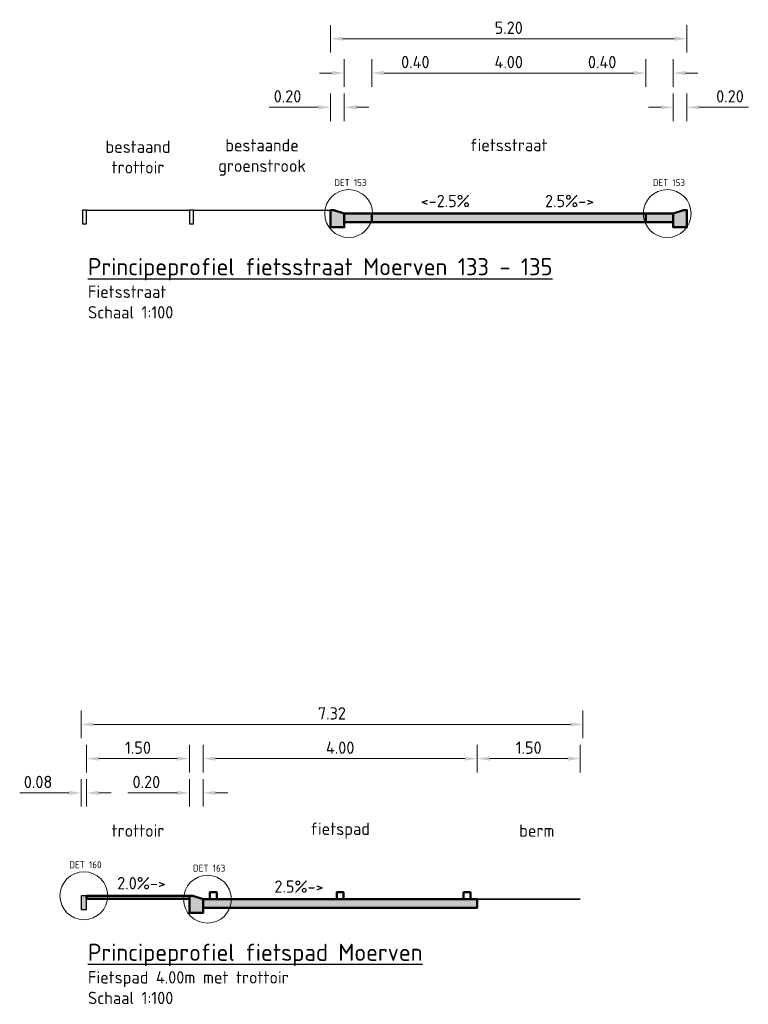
# Model space of a CAD drawing. Header units: millimetres. Extents: x 162876 to 168130, y 402614 to 405602.
# Tile 104 of 256: x 168118 to 168129, y 403441 to 403455. Entities that reach past the tile are written whole.
import ezdxf

# ---------------------------------------------------------------- set-up
doc = ezdxf.new("R2010")
doc.units = ezdxf.units.MM
for name, color, linetype, lineweight in [('X-CA190022.004-UO-DWP_Principeprofielen_v0.2$0$B-WE-GW-BERM-GD', 93, 'Continuous', 25), ('X-CA190022.004-UO-DWP_Principeprofielen_v0.2$0$B-WE-VH-KANTOPSLUITING-GD', 251, 'Continuous', 25), ('X-CA190022.004-UO-DWP_Principeprofielen_v0.2$0$N-WE-GW-BERM-GD', 90, 'Continuous', 35), ('X-CA190022.004-UO-DWP_Principeprofielen_v0.2$0$N-WE-VH-KANTOPSLUITING-GD', 7, 'Continuous', 50), ('X-CA190022.004-UO-DWP_Principeprofielen_v0.2$0$N-WE-VH-KANTOPSLUITING-V', 253, 'Continuous', 18), ('X-CA190022.004-UO-DWP_Principeprofielen_v0.2$0$N-WE-VH-KANTOPSLUITING_OPSLUITBAND-SD', 150, 'Continuous', 25), ('X-CA190022.004-UO-DWP_Principeprofielen_v0.2$0$N-WE-VH-VERHARDING-GD', 7, 'Continuous', 50), ('X-CA190022.004-UO-DWP_Principeprofielen_v0.2$0$N-WE-VW-MARKERING-GD', 7, 'Continuous', 50), ('X-CA190022.004-UO-DWP_Principeprofielen_v0.2$0$X-XX-AL-AANKLEDING-M', 7, 'Continuous', 18), ('X-CA190022.004-UO-DWP_Principeprofielen_v0.2$0$X-XX-AL-M', 7, 'Continuous', 18), ('X-CA190022.004-UO-DWP_Principeprofielen_v0.2$0$X-XX-AL-T18', 7, 'Continuous', 18), ('X-CA190022.004-UO-DWP_Principeprofielen_v0.2$0$X-XX-AL-T18-DETAILVERWIJZING', 34, 'Continuous', 18), ('X-CA190022.004-UO-DWP_Principeprofielen_v0.2$0$X-XX-AL-T18_verkanting', 7, 'Continuous', 18), ('X-CA190022.004-UO-DWP_Principeprofielen_v0.2$0$X-XX-AL-T25', 7, 'Continuous', 25)]:
    doc.layers.add(name, color=color, linetype=linetype, lineweight=lineweight)
for name, color, linetype, lineweight, transparency in [('X-CA190022.004-UO-DWP_Principeprofielen_v0.2$0$N-WE-VH-VERHARDING-FIETSSTRAAT_GRIJS-A', 252, 'Continuous', 0, 0.25), ('X-CA190022.004-UO-DWP_Principeprofielen_v0.2$0$N-WE-VH-VERHARDING-FIETSSTRAAT_ROOD-A', 13, 'Continuous', 0, 0.25), ('X-CA190022.004-UO-DWP_Principeprofielen_v0.2$0$N-WE-VH-VERHARDING-TROTTOIR-A', 253, 'Continuous', 0, 0.25)]:
    doc.layers.add(name, color=color, linetype=linetype, lineweight=lineweight, transparency=transparency)
doc.styles.add('X-CA190022.004-UO-DWP_Principeprofielen_v0.2$0$NLCS-ISO-M100-T18', font='NLCS-ISO.ttf', dxfattribs={"height": 0.18})
doc.styles.add('X-CA190022.004-UO-DWP_Principeprofielen_v0.2$0$NLCS-ISO-M100-T25', font='NLCS-ISO.ttf', dxfattribs={"height": 0.25})
doc.styles.add('X-CA190022.004-UO-DWP_Principeprofielen_v0.2$0$NLCS-ISO-M20-T18', font='NLCS-ISO.ttf', dxfattribs={"height": 0.036})
doc.dimstyles.new('X-CA190022.004-UO-DWP_Principeprofielen_v0.2$0$NLCS-M100-T18-PIJL_L2_H1', dxfattribs={"dimscale": 0.1, "dimtxt": 2.5, "dimasz": 1.8, "dimexe": 2, "dimexo": 2, "dimgap": 0.7, "dimtad": 1, "dimzin": 0, "dimdsep": 46, "dimtxsty": 'X-CA190022.004-UO-DWP_Principeprofielen_v0.2$0$NLCS-ISO-M100-T18', "dimcen": 0, "dimdle": 2, "dimclrd": 256, "dimclre": 256, "dimclrt": 10, "dimadec": 1, "dimazin": 0, "dimtfac": 1, "dimtdec": 3, "dimtofl": 0, "dimtmove": 0, "dimatfit": 3, "dimfxl": 2, "dimfxlon": 1, "dimtfillclr": 256, "dimtolj": 1, "dimtzin": 0, "dimlwd": -1, "dimlwe": -1, "dimarcsym": 0})

# ---------------------------------------------------------------- blocks, each defined once
blk = doc.blocks.new('*D264')
at = {"layer": 'X-CA190022.004-UO-DWP_Principeprofielen_v0.2$0$X-XX-AL-M', "transparency": 16777216}
for p, q in [((168122.956, 403454.741), (168122.956, 403455.141)), ((168128.156, 403454.741), (168128.156, 403455.141)), ((168123.136, 403454.941), (168127.976, 403454.941))]:
    blk.add_line(p, q, dxfattribs=at)
for points in [[(168123.136, 403454.971), (168123.136, 403454.911), (168122.956, 403454.941)], [(168127.976, 403454.971), (168127.976, 403454.911), (168128.156, 403454.941)]]:
    blk.add_solid(points, dxfattribs=at)
at = {"layer": 'X-CA190022.004-UO-DWP_Principeprofielen_v0.2$0$X-XX-AL-M', "transparency": 16777216, "insert": (168125.556, 403455.101), "char_height": 0.18, "attachment_point": 5, "style": 'X-CA190022.004-UO-DWP_Principeprofielen_v0.2$0$NLCS-ISO-M100-T18'}
blk.add_mtext('\\A1;5.20', dxfattribs=at)
blk = doc.blocks.new('*D408')
at = {"layer": 'X-CA190022.004-UO-DWP_Principeprofielen_v0.2$0$X-XX-AL-M', "transparency": 16777216}
for p, q in [((168119.396, 403444.241), (168119.396, 403444.641)), ((168120.896, 403444.241), (168120.896, 403444.641)), ((168119.576, 403444.441), (168120.716, 403444.441))]:
    blk.add_line(p, q, dxfattribs=at)
for points in [[(168119.576, 403444.471), (168119.576, 403444.411), (168119.396, 403444.441)], [(168120.716, 403444.471), (168120.716, 403444.411), (168120.896, 403444.441)]]:
    blk.add_solid(points, dxfattribs=at)
at = {"layer": 'X-CA190022.004-UO-DWP_Principeprofielen_v0.2$0$X-XX-AL-M', "transparency": 16777216, "insert": (168120.146, 403444.601), "char_height": 0.18, "attachment_point": 5, "style": 'X-CA190022.004-UO-DWP_Principeprofielen_v0.2$0$NLCS-ISO-M100-T18'}
blk.add_mtext('\\A1;1.50', dxfattribs=at)
blk = doc.blocks.new('*D266')
at = {"layer": 'X-CA190022.004-UO-DWP_Principeprofielen_v0.2$0$X-XX-AL-M', "transparency": 16777216}
for p, q in [((168121.096, 403444.241), (168121.096, 403444.641)), ((168125.096, 403444.241), (168125.096, 403444.641)), ((168121.276, 403444.441), (168124.916, 403444.441))]:
    blk.add_line(p, q, dxfattribs=at)
for points in [[(168121.276, 403444.471), (168121.276, 403444.411), (168121.096, 403444.441)], [(168124.916, 403444.471), (168124.916, 403444.411), (168125.096, 403444.441)]]:
    blk.add_solid(points, dxfattribs=at)
at = {"layer": 'X-CA190022.004-UO-DWP_Principeprofielen_v0.2$0$X-XX-AL-M', "transparency": 16777216, "insert": (168123.096, 403444.601), "char_height": 0.18, "attachment_point": 5, "style": 'X-CA190022.004-UO-DWP_Principeprofielen_v0.2$0$NLCS-ISO-M100-T18'}
blk.add_mtext('\\A1;4.00', dxfattribs=at)
blk = doc.blocks.new('*D409')
at = {"layer": 'X-CA190022.004-UO-DWP_Principeprofielen_v0.2$0$X-XX-AL-M', "transparency": 16777216}
for p, q in [((168125.096, 403444.241), (168125.096, 403444.641)), ((168126.596, 403444.241), (168126.596, 403444.641)), ((168125.276, 403444.441), (168126.416, 403444.441))]:
    blk.add_line(p, q, dxfattribs=at)
for points in [[(168125.276, 403444.471), (168125.276, 403444.411), (168125.096, 403444.441)], [(168126.416, 403444.471), (168126.416, 403444.411), (168126.596, 403444.441)]]:
    blk.add_solid(points, dxfattribs=at)
at = {"layer": 'X-CA190022.004-UO-DWP_Principeprofielen_v0.2$0$X-XX-AL-M', "transparency": 16777216, "insert": (168125.846, 403444.601), "char_height": 0.18, "attachment_point": 5, "style": 'X-CA190022.004-UO-DWP_Principeprofielen_v0.2$0$NLCS-ISO-M100-T18'}
blk.add_mtext('\\A1;1.50', dxfattribs=at)
blk = doc.blocks.new('*D267')
at = {"layer": 'X-CA190022.004-UO-DWP_Principeprofielen_v0.2$0$X-XX-AL-M', "transparency": 16777216}
for p, q in [((168119.316, 403444.741), (168119.316, 403445.141)), ((168126.636, 403444.741), (168126.636, 403445.141)), ((168119.496, 403444.941), (168126.456, 403444.941))]:
    blk.add_line(p, q, dxfattribs=at)
for points in [[(168119.496, 403444.971), (168119.496, 403444.911), (168119.316, 403444.941)], [(168126.456, 403444.971), (168126.456, 403444.911), (168126.636, 403444.941)]]:
    blk.add_solid(points, dxfattribs=at)
at = {"layer": 'X-CA190022.004-UO-DWP_Principeprofielen_v0.2$0$X-XX-AL-M', "transparency": 16777216, "insert": (168122.976, 403445.101), "char_height": 0.18, "attachment_point": 5, "style": 'X-CA190022.004-UO-DWP_Principeprofielen_v0.2$0$NLCS-ISO-M100-T18'}
blk.add_mtext('\\A1;7.32', dxfattribs=at)
blk = doc.blocks.new('X-CA190022.004-UO-DWP_Principeprofielen_v0.2$0$5 20x20 band')
at = {"layer": 'X-CA190022.004-UO-DWP_Principeprofielen_v0.2$0$N-WE-VH-KANTOPSLUITING-V'}
h = blk.add_hatch(color=256, dxfattribs=at)
h.dxf.hatch_style = 1
h.paths.add_polyline_path([(0, 0), (-0.15, 0.05), (-0.2, 0.05), (-0.2, -0.2), (0, -0.2)])
at = {"layer": 'X-CA190022.004-UO-DWP_Principeprofielen_v0.2$0$N-WE-VH-KANTOPSLUITING-GD', "flags": 128}
blk.add_lwpolyline([(0, 0), (-0.15, 0.05), (-0.2, 0.05), (-0.2, -0.2), (0, -0.2)], close=True, dxfattribs=at)
blk = doc.blocks.new('*D353')
at = {"layer": 'X-CA190022.004-UO-DWP_Principeprofielen_v0.2$0$X-XX-AL-M', "transparency": 16777216}
for p, q in [((168123.556, 403454.241), (168123.556, 403454.641)), ((168127.556, 403454.241), (168127.556, 403454.641)), ((168123.736, 403454.441), (168127.376, 403454.441))]:
    blk.add_line(p, q, dxfattribs=at)
for points in [[(168123.736, 403454.471), (168123.736, 403454.411), (168123.556, 403454.441)], [(168127.376, 403454.471), (168127.376, 403454.411), (168127.556, 403454.441)]]:
    blk.add_solid(points, dxfattribs=at)
at = {"layer": 'X-CA190022.004-UO-DWP_Principeprofielen_v0.2$0$X-XX-AL-M', "transparency": 16777216, "insert": (168125.556, 403454.601), "char_height": 0.18, "attachment_point": 5, "style": 'X-CA190022.004-UO-DWP_Principeprofielen_v0.2$0$NLCS-ISO-M100-T18'}
blk.add_mtext('\\A1;4.00', dxfattribs=at)
blk = doc.blocks.new('*D354')
at = {"layer": 'X-CA190022.004-UO-DWP_Principeprofielen_v0.2$0$X-XX-AL-M', "transparency": 16777216}
for p, q in [((168123.156, 403454.241), (168123.156, 403454.641)), ((168123.556, 403454.241), (168123.556, 403454.641)), ((168122.976, 403454.441), (168122.796, 403454.441)), ((168123.736, 403454.441), (168124.47, 403454.441))]:
    blk.add_line(p, q, dxfattribs=at)
for points in [[(168122.976, 403454.471), (168122.976, 403454.411), (168123.156, 403454.441)], [(168123.736, 403454.471), (168123.736, 403454.411), (168123.556, 403454.441)]]:
    blk.add_solid(points, dxfattribs=at)
at = {"layer": 'X-CA190022.004-UO-DWP_Principeprofielen_v0.2$0$X-XX-AL-M', "transparency": 16777216, "insert": (168124.193, 403454.601), "char_height": 0.18, "attachment_point": 5, "style": 'X-CA190022.004-UO-DWP_Principeprofielen_v0.2$0$NLCS-ISO-M100-T18'}
blk.add_mtext('\\A1;0.40', dxfattribs=at)
blk = doc.blocks.new('*D355')
at = {"layer": 'X-CA190022.004-UO-DWP_Principeprofielen_v0.2$0$X-XX-AL-M', "transparency": 16777216}
for p, q in [((168127.556, 403454.241), (168127.556, 403454.641)), ((168127.956, 403454.241), (168127.956, 403454.641)), ((168127.376, 403454.441), (168126.642, 403454.441)), ((168128.136, 403454.441), (168128.316, 403454.441))]:
    blk.add_line(p, q, dxfattribs=at)
for points in [[(168127.376, 403454.471), (168127.376, 403454.411), (168127.556, 403454.441)], [(168128.136, 403454.471), (168128.136, 403454.411), (168127.956, 403454.441)]]:
    blk.add_solid(points, dxfattribs=at)
at = {"layer": 'X-CA190022.004-UO-DWP_Principeprofielen_v0.2$0$X-XX-AL-M', "transparency": 16777216, "insert": (168126.919, 403454.601), "char_height": 0.18, "attachment_point": 5, "style": 'X-CA190022.004-UO-DWP_Principeprofielen_v0.2$0$NLCS-ISO-M100-T18'}
blk.add_mtext('\\A1;0.40', dxfattribs=at)
blk = doc.blocks.new('*D356')
at = {"layer": 'X-CA190022.004-UO-DWP_Principeprofielen_v0.2$0$X-XX-AL-M', "transparency": 16777216}
for p, q in [((168127.956, 403453.741), (168127.956, 403454.141)), ((168128.156, 403453.741), (168128.156, 403454.141)), ((168127.776, 403453.941), (168127.596, 403453.941)), ((168128.336, 403453.941), (168129.052, 403453.941))]:
    blk.add_line(p, q, dxfattribs=at)
for points in [[(168127.776, 403453.971), (168127.776, 403453.911), (168127.956, 403453.941)], [(168128.336, 403453.971), (168128.336, 403453.911), (168128.156, 403453.941)]]:
    blk.add_solid(points, dxfattribs=at)
at = {"layer": 'X-CA190022.004-UO-DWP_Principeprofielen_v0.2$0$X-XX-AL-M', "transparency": 16777216, "insert": (168128.784, 403454.101), "char_height": 0.18, "attachment_point": 5, "style": 'X-CA190022.004-UO-DWP_Principeprofielen_v0.2$0$NLCS-ISO-M100-T18'}
blk.add_mtext('\\A1;0.20', dxfattribs=at)
blk = doc.blocks.new('*D357')
at = {"layer": 'X-CA190022.004-UO-DWP_Principeprofielen_v0.2$0$X-XX-AL-M', "transparency": 16777216}
for p, q in [((168122.956, 403453.741), (168122.956, 403454.141)), ((168123.156, 403453.741), (168123.156, 403454.141)), ((168122.776, 403453.941), (168122.06, 403453.941)), ((168123.336, 403453.941), (168123.516, 403453.941))]:
    blk.add_line(p, q, dxfattribs=at)
for points in [[(168122.776, 403453.971), (168122.776, 403453.911), (168122.956, 403453.941)], [(168123.336, 403453.971), (168123.336, 403453.911), (168123.156, 403453.941)]]:
    blk.add_solid(points, dxfattribs=at)
at = {"layer": 'X-CA190022.004-UO-DWP_Principeprofielen_v0.2$0$X-XX-AL-M', "transparency": 16777216, "insert": (168122.328, 403454.101), "char_height": 0.18, "attachment_point": 5, "style": 'X-CA190022.004-UO-DWP_Principeprofielen_v0.2$0$NLCS-ISO-M100-T18'}
blk.add_mtext('\\A1;0.20', dxfattribs=at)
blk = doc.blocks.new('X-CA190022.004-UO-DWP_Principeprofielen_v0.2$0$N-SVH-KANTOPSLUITING_OPSLUITBAND_80X200-D')
blk.add_hatch(color=8).paths.add_polyline_path([(-0.08, -0.2), (0, -0.2), (0, 0), (-0.08, 0)])
at = {"flags": 128}
blk.add_lwpolyline([(-0.08, -0.2), (0, -0.2), (0, 0), (-0.08, 0)], close=True, dxfattribs=at)
blk = doc.blocks.new('*D361')
at = {"layer": 'X-CA190022.004-UO-DWP_Principeprofielen_v0.2$0$X-XX-AL-AANKLEDING-M', "transparency": 16777216}
for p, q in [((168120.896, 403443.741), (168120.896, 403444.141)), ((168121.096, 403443.741), (168121.096, 403444.141)), ((168120.716, 403443.941), (168120, 403443.941)), ((168121.276, 403443.941), (168121.456, 403443.941))]:
    blk.add_line(p, q, dxfattribs=at)
for points in [[(168120.716, 403443.971), (168120.716, 403443.911), (168120.896, 403443.941)], [(168121.276, 403443.971), (168121.276, 403443.911), (168121.096, 403443.941)]]:
    blk.add_solid(points, dxfattribs=at)
at = {"layer": 'X-CA190022.004-UO-DWP_Principeprofielen_v0.2$0$X-XX-AL-AANKLEDING-M', "transparency": 16777216, "insert": (168120.268, 403444.101), "char_height": 0.18, "attachment_point": 5, "style": 'X-CA190022.004-UO-DWP_Principeprofielen_v0.2$0$NLCS-ISO-M100-T18'}
blk.add_mtext('\\A1;0.20', dxfattribs=at)
blk = doc.blocks.new('*D362')
at = {"layer": 'X-CA190022.004-UO-DWP_Principeprofielen_v0.2$0$X-XX-AL-AANKLEDING-M', "transparency": 16777216}
for p, q in [((168119.316, 403443.741), (168119.316, 403444.141)), ((168119.396, 403443.741), (168119.396, 403444.141)), ((168119.136, 403443.941), (168118.42, 403443.941)), ((168119.576, 403443.941), (168119.756, 403443.941))]:
    blk.add_line(p, q, dxfattribs=at)
for points in [[(168119.136, 403443.971), (168119.136, 403443.911), (168119.316, 403443.941)], [(168119.576, 403443.971), (168119.576, 403443.911), (168119.396, 403443.941)]]:
    blk.add_solid(points, dxfattribs=at)
at = {"layer": 'X-CA190022.004-UO-DWP_Principeprofielen_v0.2$0$X-XX-AL-AANKLEDING-M', "transparency": 16777216, "insert": (168118.688, 403444.101), "char_height": 0.18, "attachment_point": 5, "style": 'X-CA190022.004-UO-DWP_Principeprofielen_v0.2$0$NLCS-ISO-M100-T18'}
blk.add_mtext('\\A1;0.08', dxfattribs=at)

msp = doc.modelspace()

# ---------------------------------------------------------------- hatches: boundary and pattern name
at = {"layer": 'X-CA190022.004-UO-DWP_Principeprofielen_v0.2$0$N-WE-VH-VERHARDING-FIETSSTRAAT_GRIJS-A'}
h = msp.add_hatch(color=256, dxfattribs=at)
h.dxf.hatch_style = 1
h.paths.add_polyline_path([(168123.156, 403452.391), (168123.556, 403452.391), (168123.556, 403452.266), (168123.156, 403452.266)])
h = msp.add_hatch(color=256, dxfattribs=at)
h.dxf.hatch_style = 1
h.paths.add_polyline_path([(168127.556, 403452.391), (168127.956, 403452.391), (168127.956, 403452.266), (168127.556, 403452.266)])
at = {"layer": 'X-CA190022.004-UO-DWP_Principeprofielen_v0.2$0$N-WE-VH-VERHARDING-FIETSSTRAAT_ROOD-A'}
h = msp.add_hatch(color=256, dxfattribs=at)
h.dxf.hatch_style = 1
h.paths.add_polyline_path([(168123.556, 403452.391), (168127.556, 403452.391), (168127.556, 403452.266), (168123.556, 403452.266)])
h = msp.add_hatch(color=256, dxfattribs=at)
h.dxf.hatch_style = 1
h.paths.add_polyline_path([(168121.096, 403442.391), (168125.096, 403442.391), (168125.096, 403442.266), (168121.096, 403442.266)])
at = {"layer": 'X-CA190022.004-UO-DWP_Principeprofielen_v0.2$0$N-WE-VH-VERHARDING-TROTTOIR-A'}
h = msp.add_hatch(color=256, dxfattribs=at)
h.dxf.hatch_style = 1
h.paths.add_polyline_path([(168119.396, 403442.441), (168119.396, 403442.396), (168120.896, 403442.396), (168120.896, 403442.441)])

# ---------------------------------------------------------------- linework, layer by layer
at = {"layer": 'X-CA190022.004-UO-DWP_Principeprofielen_v0.2$0$B-WE-GW-BERM-GD'}
msp.add_lwpolyline([(168120.956, 403452.441), (168122.956, 403452.441)], dxfattribs=at)
at = {"layer": 'X-CA190022.004-UO-DWP_Principeprofielen_v0.2$0$B-WE-VH-KANTOPSLUITING-GD', "flags": 128}
for points in [[(168119.336, 403452.441), (168119.336, 403452.241), (168119.396, 403452.241), (168119.396, 403452.441)], [(168120.896, 403452.441), (168120.896, 403452.241), (168120.956, 403452.241), (168120.956, 403452.441)]]:
    msp.add_lwpolyline(points, close=True, dxfattribs=at)
msp.add_lwpolyline([(168119.396, 403452.441), (168120.896, 403452.441)], dxfattribs=at)
at = {"layer": 'X-CA190022.004-UO-DWP_Principeprofielen_v0.2$0$N-WE-GW-BERM-GD'}
msp.add_lwpolyline([(168126.596, 403442.391), (168125.096, 403442.391)], dxfattribs=at)
at = {"layer": 'X-CA190022.004-UO-DWP_Principeprofielen_v0.2$0$N-WE-VH-VERHARDING-GD', "flags": 128}
for points in [[(168123.156, 403452.391), (168123.556, 403452.391), (168123.556, 403452.266), (168123.156, 403452.266)], [(168123.556, 403452.391), (168127.556, 403452.391), (168127.556, 403452.266), (168123.556, 403452.266)], [(168127.556, 403452.391), (168127.956, 403452.391), (168127.956, 403452.266), (168127.556, 403452.266)], [(168119.396, 403442.441), (168119.396, 403442.396), (168120.896, 403442.396), (168120.896, 403442.441)], [(168121.096, 403442.391), (168125.096, 403442.391), (168125.096, 403442.266), (168121.096, 403442.266)]]:
    msp.add_lwpolyline(points, close=True, dxfattribs=at)
at = {"layer": 'X-CA190022.004-UO-DWP_Principeprofielen_v0.2$0$N-WE-VW-MARKERING-GD', "flags": 128}
for points in [[(168121.296, 403442.391), (168121.296, 403442.491), (168121.196, 403442.491), (168121.196, 403442.391)], [(168123.046, 403442.391), (168123.046, 403442.491), (168123.146, 403442.491), (168123.146, 403442.391)], [(168124.896, 403442.391), (168124.896, 403442.491), (168124.996, 403442.491), (168124.996, 403442.391)]]:
    msp.add_lwpolyline(points, close=True, dxfattribs=at)
at = {"layer": 'X-CA190022.004-UO-DWP_Principeprofielen_v0.2$0$X-XX-AL-T18-DETAILVERWIJZING'}
for centre in [(168123.22, 403452.391), (168127.868, 403452.391), (168119.356, 403442.441), (168121.16, 403442.391)]:
    msp.add_circle(centre, 0.349, dxfattribs=at)

# ---------------------------------------------------------------- block references
for p in [(168123.156, 403452.391), (168121.096, 403442.391)]:
    msp.add_blockref('X-CA190022.004-UO-DWP_Principeprofielen_v0.2$0$5 20x20 band', p)
at = {"xscale": -1}
msp.add_blockref('X-CA190022.004-UO-DWP_Principeprofielen_v0.2$0$5 20x20 band', (168127.956, 403452.391), dxfattribs=at)
at = {"layer": 'X-CA190022.004-UO-DWP_Principeprofielen_v0.2$0$N-WE-VH-KANTOPSLUITING_OPSLUITBAND-SD'}
msp.add_blockref('X-CA190022.004-UO-DWP_Principeprofielen_v0.2$0$N-SVH-KANTOPSLUITING_OPSLUITBAND_80X200-D', (168119.396, 403442.441), dxfattribs=at)

# ---------------------------------------------------------------- texts
at = {"layer": 'X-CA190022.004-UO-DWP_Principeprofielen_v0.2$0$X-XX-AL-T18', "char_height": 0.18, "style": 'X-CA190022.004-UO-DWP_Principeprofielen_v0.2$0$NLCS-ISO-M100-T18'}
for s, width, gutter_width, insert, attachment_point in [('fietsstraat', 2.68684, 1.25, (168125.556, 403453.391), 5), ('bestaand\\Ptrottoir', 2.68684, 1.25, (168120.146, 403453.216), 5), ('bestaande\\Pgroenstrook', 2.68684, 1.25, (168121.956, 403453.211), 5), ('Fietsstraat \\PSchaal 1:100', 5.03125, 0.9, (168119.416, 403451.341), 1), ('trottoir', 2.68684, 1.25, (168120.146, 403443.391), 5), ('fietspad', 2.68684, 1.25, (168123.096, 403443.391), 5), ('berm', 2.68684, 1.25, (168125.966, 403443.391), 5), ('Fietspad 4.00m met trottoir\\PSchaal 1:100', 5.03125, 0.9, (168119.416, 403441.341), 1)]:
    msp.add_mtext_dynamic_manual_height_columns(s, width=width, gutter_width=gutter_width, heights=[0], dxfattribs=dict(at, insert=insert, attachment_point=attachment_point))
at = {"layer": 'X-CA190022.004-UO-DWP_Principeprofielen_v0.2$0$X-XX-AL-T18-DETAILVERWIJZING', "char_height": 0.1, "attachment_point": 1, "style": 'X-CA190022.004-UO-DWP_Principeprofielen_v0.2$0$NLCS-ISO-M20-T18'}
for s, insert in [('DET 153', (168123.01, 403452.893)), ('DET 153', (168127.658, 403452.893)), ('DET 160', (168119.145, 403442.943)), ('DET 163', (168120.95, 403442.893))]:
    msp.add_mtext_dynamic_manual_height_columns(s, width=0.60965, gutter_width=5, heights=[0], dxfattribs=dict(at, insert=insert))
at = {"layer": 'X-CA190022.004-UO-DWP_Principeprofielen_v0.2$0$X-XX-AL-T18_verkanting', "style": 'X-CA190022.004-UO-DWP_Principeprofielen_v0.2$0$NLCS-ISO-M100-T18'}
for s, p in [('<-2.5%%%', (168124.27, 403452.484)), ('2.5%%%->', (168126.085, 403452.484)), ('2.0%%%->', (168119.843, 403442.534)), ('2.5%%%->', (168122.136, 403442.484))]:
    msp.add_text(s, height=0.18, dxfattribs=at).set_placement(p)
at = {"layer": 'X-CA190022.004-UO-DWP_Principeprofielen_v0.2$0$X-XX-AL-T25', "char_height": 0.25, "attachment_point": 1, "style": 'X-CA190022.004-UO-DWP_Principeprofielen_v0.2$0$NLCS-ISO-M100-T25'}
for s, width, insert in [('{\\LPrincipeprofiel fietsstraat Moerven 133 - 135}', 7.30639, (168119.416, 403451.741)), ('{\\LPrincipeprofiel fietspad Moerven}', 6.90844, (168119.416, 403441.741))]:
    msp.add_mtext_dynamic_manual_height_columns(s, width=width, gutter_width=1.25, heights=[0], dxfattribs=dict(at, insert=insert))

# ---------------------------------------------------------------- dimensions: what is measured, and where the dimension line sits
at = {"layer": 'X-CA190022.004-UO-DWP_Principeprofielen_v0.2$0$X-XX-AL-AANKLEDING-M'}
for base, p1, p2, picture, middle in [((168119.316, 403443.941), (168119.396, 403442.441), (168119.316, 403442.441), '*D362', (168118.688, 403444.101)), ((168120.896, 403443.941), (168121.096, 403442.391), (168120.896, 403442.391), '*D361', (168120.268, 403444.101))]:
    dim = msp.add_linear_dim(base=base, p1=p1, p2=p2, dimstyle='X-CA190022.004-UO-DWP_Principeprofielen_v0.2$0$NLCS-M100-T18-PIJL_L2_H1', override={"dimclrt": 256}, dxfattribs=at)
    dim.commit()
    dim.dimension.update_dxf_attribs({"geometry": picture, "text_midpoint": middle})
at = {"layer": 'X-CA190022.004-UO-DWP_Principeprofielen_v0.2$0$X-XX-AL-M'}
for base, p1, p2, picture, middle in [((168128.156, 403454.941), (168122.956, 403452.441), (168128.156, 403452.441), '*D264', (168125.556, 403455.101)), ((168123.556, 403454.441), (168123.156, 403452.391), (168123.556, 403452.391), '*D354', (168124.193, 403454.601)), ((168127.556, 403454.441), (168123.556, 403452.391), (168127.556, 403452.391), '*D353', (168125.556, 403454.601)), ((168127.556, 403454.441), (168127.956, 403452.391), (168127.556, 403452.391), '*D355', (168126.919, 403454.601)), ((168122.956, 403453.941), (168123.156, 403452.391), (168122.956, 403452.391), '*D357', (168122.328, 403454.101)), ((168128.156, 403453.941), (168127.956, 403452.391), (168128.156, 403452.391), '*D356', (168128.784, 403454.101)), ((168126.636, 403444.941), (168119.316, 403442.441), (168126.636, 403442.441), '*D267', (168122.976, 403445.101)), ((168120.896, 403444.441), (168119.396, 403442.441), (168120.896, 403442.441), '*D408', (168120.146, 403444.601)), ((168125.096, 403444.441), (168121.096, 403442.391), (168125.096, 403442.391), '*D266', (168123.096, 403444.601)), ((168126.596, 403444.441), (168125.096, 403442.391), (168126.596, 403442.391), '*D409', (168125.846, 403444.601))]:
    dim = msp.add_linear_dim(base=base, p1=p1, p2=p2, dimstyle='X-CA190022.004-UO-DWP_Principeprofielen_v0.2$0$NLCS-M100-T18-PIJL_L2_H1', override={"dimclrt": 256}, dxfattribs=at)
    dim.commit()
    dim.dimension.update_dxf_attribs({"geometry": picture, "text_midpoint": middle})

doc.saveas('drawing.dxf')
